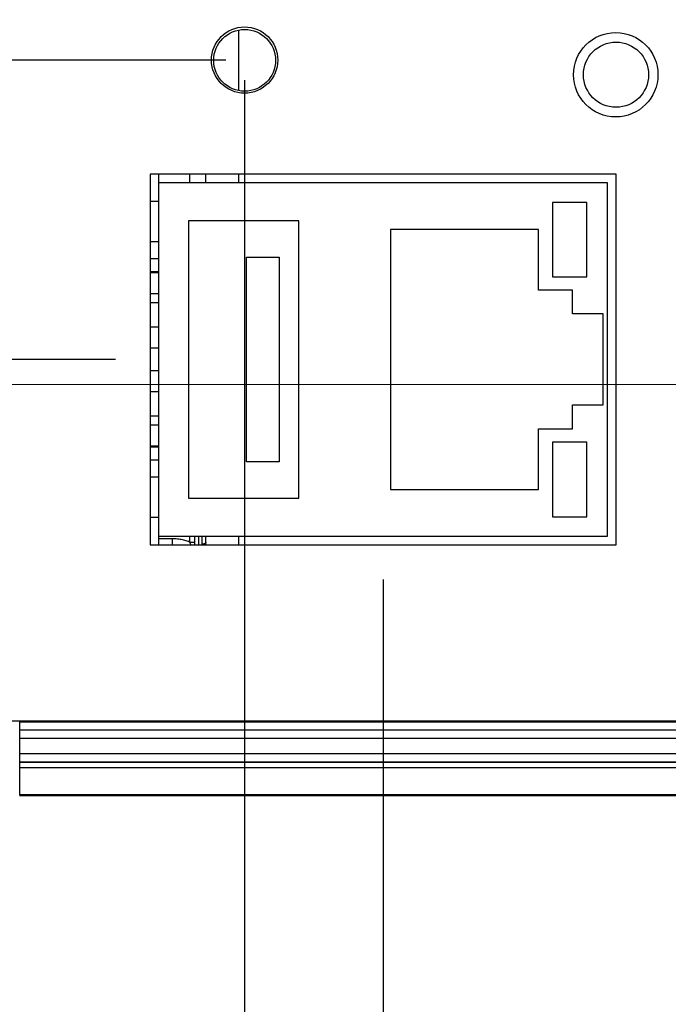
# Model space of a CAD drawing. Header units: inches. Extents: x 0 to 34, y 0 to 22.
# Tile 39 of 81: x 15 to 16.2, y 14.9 to 16.7. Entities that reach past the tile are written whole.
import ezdxf

# ---------------------------------------------------------------- set-up
doc = ezdxf.new("R2010")
doc.units = ezdxf.units.IN
doc.header["$LTSCALE"] = 1.87
doc.header["$MEASUREMENT"] = 0
doc.layers.get('0').update_dxf_attribs({"linetype": 'CONTINUOUS'})
doc.layers.add('DIMENSIONS', color=7, linetype='CONTINUOUS')
doc.styles.get("Standard").update_dxf_attribs({"font": 'txt', "width": 0.8})
doc.dimstyles.new('DIMSTYLE_1', dxfattribs={"dimtxt": 0.125, "dimasz": 0.18, "dimexe": 0.18, "dimexo": 0.0625, "dimgap": 0.09, "dimtad": 0, "dimtih": 1, "dimtoh": 1, "dimdec": 3, "dimzin": 4, "dimdsep": 46, "dimtxsty": 'STANDARD', "dimblk": '_FILLED', "dimblk1": '_FILLED', "dimblk2": '_FILLED', "dimcen": 0.09, "dimadec": 0, "dimazin": 0, "dimtp": 0.01, "dimtm": 0.01, "dimtfac": 1, "dimtdec": 3, "dimtofl": 0, "dimtmove": 0, "dimatfit": 3, "dimldrblk": '_FILLED', "dimfxl": 1, "dimtolj": 1, "dimtzin": 4, "dimarcsym": 0})

# ---------------------------------------------------------------- blocks, each defined once
blk = doc.blocks.new('_FILLED')
at = {"color": 0, "linetype": 'BYBLOCK'}
blk.add_solid([(0, 0), (-1, 0.1736), (-1, -0.1736)], dxfattribs=at)
blk = doc.blocks.new('*D13')
at = {"layer": 'DIMENSIONS', "color": 2, "linetype": 'CONTINUOUS'}
for p, q in [((15.6683, 15.7126), (15.6683, 13.696)), ((13.8953, 15.2559), (13.8953, 13.696)), ((13.8953, 13.821), (13.5353, 13.821)), ((15.6683, 13.821), (16.0283, 13.821))]:
    blk.add_line(p, q, dxfattribs=at)
at = {"layer": 'DIMENSIONS', "color": 2, "linetype": 'CONTINUOUS', "xscale": 0.18, "yscale": 0.18, "zscale": 0.18}
blk.add_blockref('_FILLED', (13.8953, 13.821), dxfattribs=at)
at = {"layer": 'DIMENSIONS', "color": 2, "linetype": 'CONTINUOUS', "xscale": 0.18, "yscale": 0.18, "zscale": 0.18, "rotation": 180}
blk.add_blockref('_FILLED', (15.6683, 13.821), dxfattribs=at)
at = {"layer": 'DIMENSIONS', "color": 2, "linetype": 'CONTINUOUS', "width": 0.8}
for s, p in [('1.773', (14.1122, 13.7585)), ('[', (14.7372, 13.7585)), ('45.03', (14.8372, 13.7585)), (']', (15.3372, 13.7585))]:
    blk.add_text(s, height=0.125, dxfattribs=at).set_placement(p)
blk = doc.blocks.new('*D14')
at = {"layer": 'DIMENSIONS', "color": 2, "linetype": 'CONTINUOUS'}
for p, q in [((11.5833, 16.6536), (11.5833, 17.0136)), ((15.3836, 16.6536), (11.4583, 16.6536)), ((13.8475, 15.3211), (11.4583, 15.3211)), ((11.5833, 15.3211), (11.5833, 14.9611))]:
    blk.add_line(p, q, dxfattribs=at)
at = {"layer": 'DIMENSIONS', "color": 2, "linetype": 'CONTINUOUS', "xscale": 0.18, "yscale": 0.18, "zscale": 0.18}
for p, rotation in [((11.5833, 16.6536), 270), ((11.5833, 15.3211), 90)]:
    blk.add_blockref('_FILLED', p, dxfattribs=dict(at, rotation=rotation))
at = {"layer": 'DIMENSIONS', "color": 2, "linetype": 'CONTINUOUS', "width": 0.8}
for s, p in [('1.332', (10.9208, 15.806)), ('[', (11.5458, 15.806)), ('33.84', (11.6458, 15.806)), (']', (12.1458, 15.806))]:
    blk.add_text(s, height=0.125, dxfattribs=at).set_placement(p)
blk = doc.blocks.new('*D20')
at = {"layer": 'DIMENSIONS', "color": 2, "linetype": 'CONTINUOUS'}
for p, q in [((15.4173, 16.6171), (15.4173, 14.446)), ((13.8953, 15.3046), (13.8953, 14.446)), ((14.6563, 14.571), (13.3051, 14.571)), ((13.8953, 14.571), (14.6563, 14.571)), ((15.4173, 14.571), (14.6563, 14.571))]:
    blk.add_line(p, q, dxfattribs=at)
at = {"layer": 'DIMENSIONS', "color": 2, "linetype": 'CONTINUOUS', "xscale": 0.18, "yscale": 0.18, "zscale": 0.18, "rotation": 180}
blk.add_blockref('_FILLED', (13.8953, 14.571), dxfattribs=at)
at = {"layer": 'DIMENSIONS', "color": 2, "linetype": 'CONTINUOUS', "xscale": 0.18, "yscale": 0.18, "zscale": 0.18}
blk.add_blockref('_FILLED', (15.4173, 14.571), dxfattribs=at)
at = {"layer": 'DIMENSIONS', "color": 2, "linetype": 'CONTINUOUS', "width": 0.8}
for s, p in [('1.522', (11.9176, 14.5085)), ('[', (12.5426, 14.5085)), ('38.66', (12.6426, 14.5085)), (']', (13.1426, 14.5085))]:
    blk.add_text(s, height=0.125, dxfattribs=at).set_placement(p)
blk = doc.blocks.new('*D21')
at = {"layer": 'DIMENSIONS', "color": 2, "linetype": 'CONTINUOUS'}
for p, q in [((16.6973, 15.966), (16.6973, 12.946)), ((13.8953, 15.3128), (13.8953, 12.946)), ((13.8953, 13.071), (14.5605, 13.071)), ((16.6973, 13.071), (16.0105, 13.071))]:
    blk.add_line(p, q, dxfattribs=at)
at = {"layer": 'DIMENSIONS', "color": 2, "linetype": 'CONTINUOUS', "xscale": 0.18, "yscale": 0.18, "zscale": 0.18, "rotation": 180}
blk.add_blockref('_FILLED', (13.8953, 13.071), dxfattribs=at)
at = {"layer": 'DIMENSIONS', "color": 2, "linetype": 'CONTINUOUS', "xscale": 0.18, "yscale": 0.18, "zscale": 0.18}
blk.add_blockref('_FILLED', (16.6973, 13.071), dxfattribs=at)
at = {"layer": 'DIMENSIONS', "color": 2, "linetype": 'CONTINUOUS', "width": 0.8}
for s, p in [('2.802', (14.623, 13.0085)), ('[', (15.248, 13.0085)), ('71.17', (15.348, 13.0085)), (']', (15.848, 13.0085))]:
    blk.add_text(s, height=0.125, dxfattribs=at).set_placement(p)
blk = doc.blocks.new('*D22')
at = {"layer": 'DIMENSIONS', "color": 2, "linetype": 'CONTINUOUS'}
for p, q in [((16.5804, 16.0655), (12.9583, 16.0653)), ((13.0833, 16.0653), (13.0833, 15.827)), ((13.0833, 15.3209), (13.0833, 15.577)), ((13.8524, 15.321), (12.9583, 15.3209))]:
    blk.add_line(p, q, dxfattribs=at)
at = {"layer": 'DIMENSIONS', "color": 2, "linetype": 'CONTINUOUS', "xscale": 0.18, "yscale": 0.18, "zscale": 0.18}
for p, rotation in [((13.0833, 16.0653), 90.013633), ((13.0833, 15.3209), 270)]:
    blk.add_blockref('_FILLED', p, dxfattribs=dict(at, rotation=rotation))
at = {"layer": 'DIMENSIONS', "color": 2, "linetype": 'CONTINUOUS', "width": 0.8}
for s, p in [('[', (12.9958, 15.6395)), (']', (13.5958, 15.6395)), ('.744', (12.4708, 15.6395)), ('18.91', (13.0958, 15.6395))]:
    blk.add_text(s, height=0.125, dxfattribs=at).set_placement(p)
blk = doc.blocks.new('*D23')
at = {"layer": 'DIMENSIONS', "color": 2, "linetype": 'CONTINUOUS'}
for p, q in [((12.3333, 16.4293), (12.0974, 16.4293)), ((12.3333, 16.1111), (12.3333, 16.4293)), ((15.1838, 16.1111), (12.2083, 16.1111)), ((13.8524, 15.3211), (12.2083, 15.3211)), ((12.3333, 15.3211), (12.3333, 14.9611))]:
    blk.add_line(p, q, dxfattribs=at)
at = {"layer": 'DIMENSIONS', "color": 2, "linetype": 'CONTINUOUS', "xscale": 0.18, "yscale": 0.18, "zscale": 0.18}
for p, rotation in [((12.3333, 16.1111), 270), ((12.3333, 15.3211), 90)]:
    blk.add_blockref('_FILLED', p, dxfattribs=dict(at, rotation=rotation))
at = {"layer": 'DIMENSIONS', "color": 2, "linetype": 'CONTINUOUS', "width": 0.8}
for s, p in [('.790', (10.8099, 16.3668)), ('[', (11.3349, 16.3668)), ('20.07', (11.4349, 16.3668)), (']', (11.9349, 16.3668))]:
    blk.add_text(s, height=0.125, dxfattribs=at).set_placement(p)

msp = doc.modelspace()

# ---------------------------------------------------------------- linework, layer by layer
at = {"color": 7, "linetype": 'CONTINUOUS'}
for p, q in [((15.4062, 16.7079), (15.4062, 16.5982)), ((15.2463, 16.4471), (15.2463, 15.7751)), ((16.0903, 16.4471), (15.2463, 16.4471)), ((15.2623, 15.7751), (15.2623, 16.4471)), ((15.3178, 16.4471), (15.3178, 16.4311)), ((15.3473, 16.4311), (15.3473, 16.4471)), ((15.4062, 16.4471), (15.4062, 16.4311)), ((16.0903, 15.7751), (16.0903, 16.4471)), ((16.0743, 16.4311), (15.2623, 16.4311)), ((16.0743, 15.7911), (16.0743, 16.4311)), ((15.2623, 16.3976), (15.2463, 16.3976)), ((15.9747, 16.3953), (15.9747, 16.2606)), ((16.0371, 16.3953), (15.9747, 16.3953)), ((16.0371, 16.2606), (16.0371, 16.3953)), ((15.3158, 16.3626), (15.3158, 15.8596)), ((15.5158, 16.3626), (15.3158, 16.3626)), ((15.5158, 15.8596), (15.5158, 16.3626)), ((15.6813, 16.3466), (15.6813, 15.8756)), ((15.9493, 16.3466), (15.6813, 16.3466)), ((15.9493, 16.2366), (15.9493, 16.3466)), ((15.2623, 16.3241), (15.2463, 16.3241)), ((15.2623, 16.2936), (15.2463, 16.2936)), ((15.4209, 15.9254), (15.4209, 16.2967)), ((15.4209, 16.2967), (15.4801, 16.2967)), ((15.4801, 16.2967), (15.4801, 15.9254)), ((15.2623, 16.2701), (15.2463, 16.2701)), ((15.2623, 16.2681), (15.2463, 16.2681)), ((15.9747, 16.2606), (16.0371, 16.2606)), ((16.0113, 16.2366), (15.9493, 16.2366)), ((16.0113, 16.1936), (16.0113, 16.2366)), ((15.2623, 16.2301), (15.2463, 16.2301)), ((15.2623, 16.2136), (15.2463, 16.2136)), ((16.0663, 16.1936), (16.0113, 16.1936)), ((16.0663, 16.0286), (16.0663, 16.1936)), ((15.2623, 16.1696), (15.2463, 16.1696)), ((15.2623, 16.1316), (15.2463, 16.1316)), ((15.2623, 16.0906), (15.2463, 16.0906)), ((15.2623, 16.0526), (15.2463, 16.0526)), ((16.0113, 15.9856), (16.0113, 16.0286)), ((16.0113, 16.0286), (16.0663, 16.0286)), ((15.2623, 16.0086), (15.2463, 16.0086)), ((15.2623, 15.9921), (15.2463, 15.9921)), ((15.9493, 15.8756), (15.9493, 15.9856)), ((15.9493, 15.9856), (16.0113, 15.9856)), ((15.2623, 15.9541), (15.2463, 15.9541)), ((15.2623, 15.9521), (15.2463, 15.9521)), ((15.9747, 15.9611), (15.9747, 15.8261)), ((16.0371, 15.9611), (15.9747, 15.9611)), ((16.0371, 15.8261), (16.0371, 15.9611)), ((15.2623, 15.9286), (15.2463, 15.9286)), ((15.4801, 15.9254), (15.4209, 15.9254)), ((15.2623, 15.8981), (15.2463, 15.8981)), ((15.6813, 15.8756), (15.9493, 15.8756)), ((15.3158, 15.8596), (15.5158, 15.8596)), ((15.9747, 15.8261), (16.0371, 15.8261)), ((15.2623, 15.8246), (15.2463, 15.8246)), ((15.2623, 15.7911), (16.0743, 15.7911)), ((15.3178, 15.7911), (15.3178, 15.7803)), ((15.3273, 15.7751), (15.3273, 15.7911)), ((15.3342, 15.7751), (15.3342, 15.7911)), ((15.3404, 15.7764), (15.3404, 15.7911)), ((15.3473, 15.7795), (15.3473, 15.7911)), ((15.4062, 15.7911), (15.4062, 15.7751)), ((15.2463, 15.7751), (16.0903, 15.7751)), ((15.2868, 15.7861), (15.2623, 15.7861)), ((15.3178, 15.7803), (15.3273, 15.7803)), ((14.714, 15.4561), (16.6373, 15.4561)), ((15.0103, 15.3211), (15.0103, 15.4561)), ((15.0103, 15.4544), (16.6635, 15.4544)), ((16.6485, 15.4394), (15.0103, 15.4394)), ((16.6485, 15.4393), (15.0103, 15.4393)), ((15.0102, 15.4157), (15.0103, 15.4157)), ((16.6485, 15.4243), (15.0103, 15.4243)), ((15.0103, 15.3973), (16.6723, 15.3973)), ((15.0103, 15.3823), (16.6723, 15.3823)), ((15.0103, 15.3817), (16.7372, 15.3817)), ((15.0103, 15.3719), (16.7372, 15.3719)), ((15.0103, 15.3227), (16.7758, 15.3227)), ((15.0103, 15.3211), (16.7773, 15.3212))]:
    msp.add_line(p, q, dxfattribs=at)
for centre, radius in [((15.4173, 16.6536), 0.06), ((15.4174, 16.6531), 0.056), ((16.0893, 16.6271), 0.0765), ((16.0898, 16.6271), 0.059)]:
    msp.add_circle(centre, radius, dxfattribs=at)
for points, knots in [([(15.2869, 15.7751), (15.2869, 15.7755), (15.2869, 15.7766), (15.2869, 15.7783), (15.2869, 15.7802), (15.2868, 15.7822), (15.2868, 15.7841), (15.2868, 15.7855), (15.2868, 15.7861)], [0, 0, 0, 0, 0.117012, 0.286989, 0.461361, 0.639052, 0.818968, 1, 1, 1, 1]), ([(15.3178, 15.7803), (15.3164, 15.7809), (15.3136, 15.7819), (15.3093, 15.7832), (15.3048, 15.7843), (15.3004, 15.7851), (15.2959, 15.7857), (15.2914, 15.7861), (15.2883, 15.7861), (15.2868, 15.7861)], [0, 0, 0, 0, 0.141868, 0.284485, 0.427598, 0.570956, 0.714309, 0.857407, 1, 1, 1, 1]), ([(15.3178, 15.7803), (15.3181, 15.7794), (15.3188, 15.7776), (15.3194, 15.7759), (15.3198, 15.7751)], [0, 0, 0, 0, 0.524373, 1, 1, 1, 1]), ([(15.3473, 15.7795), (15.3473, 15.7794), (15.3473, 15.7791), (15.3471, 15.7788), (15.3469, 15.7785), (15.3466, 15.7781), (15.3462, 15.7778), (15.3458, 15.7776), (15.3453, 15.7773), (15.3447, 15.7771), (15.3441, 15.7769), (15.3434, 15.7767), (15.3427, 15.7766), (15.3419, 15.7765), (15.3412, 15.7764), (15.3407, 15.7764), (15.3404, 15.7764)], [0, 0, 0, 0, 0.042376, 0.08684, 0.13512, 0.18841, 0.247393, 0.31233, 0.383163, 0.459591, 0.541125, 0.627136, 0.716883, 0.809541, 0.904222, 1, 1, 1, 1])]:
    msp.add_open_spline(points, degree=3, knots=knots, dxfattribs=at)
for points in [[(15.3404, 15.7751), (15.3404, 15.7755), (15.3404, 15.776), (15.3404, 15.7764)], [(15.3473, 15.7751), (15.3473, 15.7765), (15.3473, 15.778), (15.3473, 15.7795)]]:
    msp.add_open_spline(points, degree=3, dxfattribs=at)

# ---------------------------------------------------------------- dimensions: what is measured, and where the dimension line sits
at = {"layer": 'DIMENSIONS', "color": 2, "linetype": 'CONTINUOUS'}
for base, p1, p2, angle, picture, middle in [((11.58329, 16.65356), (13.84749, 15.32112), (15.38359, 16.65356), 90, '*D14', (11.58329, 15.86853)), ((12.3333, 16.1111), (13.8524, 15.3211), (15.1838, 16.1111), 90, '*D23', (11.4224, 16.4293)), ((13.0833, 16.0653), (13.8524, 15.321), (16.5804, 16.0655), 90.0044, '*D22', (13.0833, 15.702))]:
    dim = msp.add_linear_dim(base=base, p1=p1, p2=p2, angle=angle, dimstyle='DIMSTYLE_1', dxfattribs=at)
    dim.commit()
    dim.dimension.update_dxf_attribs({"geometry": picture, "text_midpoint": middle, "dimtype": 160})
for base, p1, p2, picture, middle in [((15.4173, 14.571), (13.8953, 15.3046), (15.4173, 16.6171), '*D20', (12.5801, 14.571)), ((16.6973, 13.071), (13.8953, 15.3128), (16.6973, 15.966), '*D21', (15.2855, 13.071)), ((15.6683, 13.821), (13.8953, 15.2559), (15.6683, 15.7126), '*D13', (14.7747, 13.821))]:
    dim = msp.add_linear_dim(base=base, p1=p1, p2=p2, dimstyle='DIMSTYLE_1', dxfattribs=at)
    dim.commit()
    dim.dimension.update_dxf_attribs({"geometry": picture, "text_midpoint": middle, "dimtype": 160})

doc.saveas('drawing.dxf')
